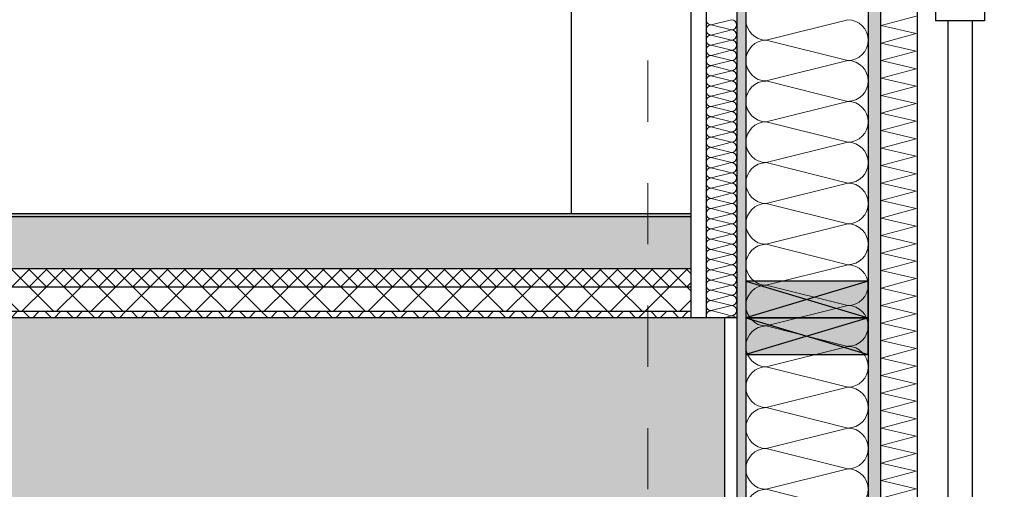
# Model space of a CAD drawing. Header units: metres. Extents: x -12 to 57.2, y -22.2 to 2.8.
# Tile 120 of 126: x 44.2 to 45.8, y -6.5 to -5.7. Entities that reach past the tile are written whole.
import ezdxf

# ---------------------------------------------------------------- set-up
doc = ezdxf.new("R2010")
doc.units = ezdxf.units.M
doc.header["$LTSCALE"] = 0.4
doc.header["$MEASUREMENT"] = 0
doc.linetypes.add('Raster', pattern=[0.2, 0.1, -0.05, 0, -0.05])
doc.layers.get('0').update_dxf_attribs({"color": 8, "lineweight": 9})
doc.layers.get('Defpoints').update_dxf_attribs({"color": 8, "lineweight": 9})
for name, color, linetype in [('Neubau_A-Außenwände', 8, 'Continuous'), ('Neubau_A-Decken', 8, 'Continuous'), ('Neubau_A-Stützen', 8, 'Continuous'), ('Neubau_A-TB Wände', 8, 'Continuous'), ('Neubau_B-Bodenaufbau', 8, 'Continuous'), ('Neubau_R-Konstruktionsraster gross', 33, 'Continuous'), ('Neubau_S-Ausbesserung 2D_3D', 8, 'Continuous'), ('Neubau_T-Bemaßung', 8, 'Continuous'), ('Neubau_Z-Modellierung Fassade', 8, 'Continuous')]:
    doc.layers.add(name, color=color, linetype=linetype)
doc.styles.add('ERSTELLTER_STIL_2', font='arial.ttf')
doc.dimstyles.new('ERSTELLTER_STIL__1', dxfattribs={"dimtxt": 0.0875, "dimasz": 0.059375, "dimexe": 0.18, "dimexo": 0.0625, "dimgap": 0, "dimtad": 1, "dimzin": 0, "dimdsep": 46, "dimtxsty": 'ERSTELLTER_STIL_2', "dimblk": 'ARROWHEAD_6', "dimblk1": 'ARROWHEAD_6', "dimblk2": 'ARROWHEAD_6', "dimcen": 0.09, "dimclrd": 7, "dimclre": 7, "dimclrt": 7, "dimazin": 0, "dimtfac": 1, "dimtdec": 4, "dimtmove": 0, "dimatfit": 3, "dimfxl": 1, "dimtolj": 1, "dimtzin": 0, "dimarcsym": 0})

# ---------------------------------------------------------------- blocks, each defined once
blk = doc.blocks.new('*X427', base_point=(-24191.6502, 0))
at = {"layer": 'Neubau_A-Außenwände', "color": 8, "linetype": 'Continuous', "lineweight": 9}
for p, q in [((-21238.4102, 4.4667), (-21238.5435, 4.4333)), ((-21238.4102, 4.4), (-21238.5435, 4.4333)), ((-21238.4102, 4.4), (-21238.5435, 4.3667)), ((-21238.4102, 4.3333), (-21238.5435, 4.3667)), ((-21238.4102, 4.3333), (-21238.5435, 4.3)), ((-21238.4102, 4.2667), (-21238.5435, 4.3)), ((-21238.4102, 4.2667), (-21238.5435, 4.2333)), ((-21238.4102, 4.2), (-21238.5435, 4.2333)), ((-21238.4102, 4.2), (-21238.5435, 4.1667)), ((-21238.4102, 4.1333), (-21238.5435, 4.1667)), ((-21238.4102, 4.1333), (-21238.5435, 4.1)), ((-21238.4102, 4.0667), (-21238.5435, 4.1)), ((-21238.4102, 4.0667), (-21238.5435, 4.0333)), ((-21238.4102, 4), (-21238.5435, 4.0333)), ((-21238.4102, 4), (-21238.5435, 3.9667)), ((-21238.4102, 3.9333), (-21238.5435, 3.9667)), ((-21238.4102, 3.9333), (-21238.5435, 3.9)), ((-21238.4102, 3.8667), (-21238.5435, 3.9)), ((-21238.4102, 3.8667), (-21238.5435, 3.8333)), ((-21238.4102, 3.8), (-21238.5435, 3.8333)), ((-21238.4102, 3.8), (-21238.5435, 3.7667)), ((-21238.4102, 3.7333), (-21238.5435, 3.7667)), ((-21238.4102, 3.7333), (-21238.5435, 3.7)), ((-21238.4102, 3.6667), (-21238.5435, 3.7))]:
    blk.add_line(p, q, dxfattribs=at)
for centre, start, end in [((-21238.5435, 4.4667), 180, 270), ((-21238.4102, 4.4333), 0, 90), ((-21238.5435, 4.4), 90, 180), ((-21238.4102, 4.4333), 270, 0), ((-21238.5435, 4.4), 180, 270), ((-21238.4102, 4.3667), 0, 90), ((-21238.5435, 4.3333), 90, 180), ((-21238.4102, 4.3667), 270, 0), ((-21238.5435, 4.3333), 180, 270), ((-21238.4102, 4.3), 0, 90), ((-21238.5435, 4.2667), 90, 180), ((-21238.4102, 4.3), 270, 0), ((-21238.5435, 4.2667), 180, 270), ((-21238.4102, 4.2333), 0, 90), ((-21238.5435, 4.2), 90, 180), ((-21238.4102, 4.2333), 270, 0), ((-21238.5435, 4.2), 180, 270), ((-21238.4102, 4.1667), 0, 90), ((-21238.5435, 4.1333), 90, 180), ((-21238.4102, 4.1667), 270, 0), ((-21238.5435, 4.1333), 180, 270), ((-21238.4102, 4.1), 0, 90), ((-21238.5435, 4.0667), 90, 180), ((-21238.4102, 4.1), 270, 0), ((-21238.5435, 4.0667), 180, 270), ((-21238.4102, 4.0333), 0, 90), ((-21238.5435, 4), 90, 180), ((-21238.4102, 4.0333), 270, 0), ((-21238.5435, 4), 180, 270), ((-21238.4102, 3.9667), 0, 90), ((-21238.5435, 3.9333), 90, 180), ((-21238.4102, 3.9667), 270, 0), ((-21238.5435, 3.9333), 180, 270), ((-21238.4102, 3.9), 0, 90), ((-21238.5435, 3.8667), 90, 180), ((-21238.4102, 3.9), 270, 0), ((-21238.5435, 3.8667), 180, 270), ((-21238.4102, 3.8333), 0, 90), ((-21238.5435, 3.8), 90, 180), ((-21238.4102, 3.8333), 270, 0), ((-21238.5435, 3.8), 180, 270), ((-21238.4102, 3.7667), 0, 90), ((-21238.5435, 3.7333), 90, 180), ((-21238.4102, 3.7667), 270, 0), ((-21238.5435, 3.7333), 180, 270), ((-21238.4102, 3.7), 0, 90), ((-21238.5435, 3.6667), 90, 180), ((-21238.4102, 3.7), 270, 0)]:
    blk.add_arc(centre, 0.0333, start, end, dxfattribs=at)
blk = doc.blocks.new('*X429', base_point=(-24191.6502, 0))
at = {"layer": 'Neubau_A-Außenwände', "color": 8, "linetype": 'Continuous', "lineweight": 9}
for p, q in [((-21238.3554, 4.4571), (-21238.2983, 4.4724)), ((-21238.2983, 4.4439), (-21238.3554, 4.4571)), ((-21238.3554, 4.4286), (-21238.2983, 4.4439)), ((-21238.2983, 4.4153), (-21238.3554, 4.4286)), ((-21238.3554, 4.4), (-21238.2983, 4.4153)), ((-21238.2983, 4.3867), (-21238.3554, 4.4)), ((-21238.3554, 4.3714), (-21238.2983, 4.3867)), ((-21238.2983, 4.3582), (-21238.3554, 4.3714)), ((-21238.3554, 4.3429), (-21238.2983, 4.3582)), ((-21238.2983, 4.3296), (-21238.3554, 4.3429)), ((-21238.3554, 4.3143), (-21238.2983, 4.3296)), ((-21238.2983, 4.301), (-21238.3554, 4.3143)), ((-21238.3554, 4.2857), (-21238.2983, 4.301)), ((-21238.2983, 4.2724), (-21238.3554, 4.2857)), ((-21238.3554, 4.2571), (-21238.2983, 4.2724)), ((-21238.2983, 4.2439), (-21238.3554, 4.2571)), ((-21238.3554, 4.2286), (-21238.2983, 4.2439)), ((-21238.2983, 4.2153), (-21238.3554, 4.2286)), ((-21238.3554, 4.2), (-21238.2983, 4.2153)), ((-21238.2983, 4.1867), (-21238.3554, 4.2)), ((-21238.3554, 4.1714), (-21238.2983, 4.1867)), ((-21238.2983, 4.1582), (-21238.3554, 4.1714)), ((-21238.3554, 4.1429), (-21238.2983, 4.1582)), ((-21238.2983, 4.1296), (-21238.3554, 4.1429)), ((-21238.3554, 4.1143), (-21238.2983, 4.1296)), ((-21238.2983, 4.101), (-21238.3554, 4.1143)), ((-21238.3554, 4.0857), (-21238.2983, 4.101)), ((-21238.2983, 4.0724), (-21238.3554, 4.0857)), ((-21238.3554, 4.0571), (-21238.2983, 4.0724)), ((-21238.2983, 4.0439), (-21238.3554, 4.0571)), ((-21238.3554, 4.0286), (-21238.2983, 4.0439)), ((-21238.2983, 4.0153), (-21238.3554, 4.0286)), ((-21238.3554, 4), (-21238.2983, 4.0153)), ((-21238.2983, 3.9867), (-21238.3554, 4)), ((-21238.3554, 3.9714), (-21238.2983, 3.9867)), ((-21238.2983, 3.9582), (-21238.3554, 3.9714)), ((-21238.3554, 3.9429), (-21238.2983, 3.9582)), ((-21238.2983, 3.9296), (-21238.3554, 3.9429)), ((-21238.3554, 3.9143), (-21238.2983, 3.9296)), ((-21238.2983, 3.901), (-21238.3554, 3.9143)), ((-21238.3554, 3.8857), (-21238.2983, 3.901)), ((-21238.2983, 3.8724), (-21238.3554, 3.8857)), ((-21238.3554, 3.8571), (-21238.2983, 3.8724)), ((-21238.2983, 3.8439), (-21238.3554, 3.8571)), ((-21238.3554, 3.8286), (-21238.2983, 3.8439)), ((-21238.2983, 3.8153), (-21238.3554, 3.8286)), ((-21238.3554, 3.8), (-21238.2983, 3.8153)), ((-21238.2983, 3.7867), (-21238.3554, 3.8)), ((-21238.3554, 3.7714), (-21238.2983, 3.7867)), ((-21238.2983, 3.7582), (-21238.3554, 3.7714)), ((-21238.3554, 3.7429), (-21238.2983, 3.7582)), ((-21238.2983, 3.7296), (-21238.3554, 3.7429)), ((-21238.3554, 3.7143), (-21238.2983, 3.7296)), ((-21238.2983, 3.701), (-21238.3554, 3.7143)), ((-21238.3554, 3.6857), (-21238.2983, 3.701))]:
    blk.add_line(p, q, dxfattribs=at)
blk = doc.blocks.new('*X436', base_point=(-24191.6502, 0))
at = {"layer": 'Neubau_A-TB Wände', "color": 8, "linetype": 'Continuous', "lineweight": 9}
for p, q in [((-21238.6002, 4.4667), (-21238.6335, 4.4583)), ((-21238.6002, 4.45), (-21238.6335, 4.4583)), ((-21238.6002, 4.45), (-21238.6335, 4.4417)), ((-21238.6002, 4.4333), (-21238.6335, 4.4417)), ((-21238.6002, 4.4333), (-21238.6335, 4.425)), ((-21238.6002, 4.4167), (-21238.6335, 4.425)), ((-21238.6002, 4.4167), (-21238.6335, 4.4083)), ((-21238.6002, 4.4), (-21238.6335, 4.4083)), ((-21238.6002, 4.4), (-21238.6335, 4.3917)), ((-21238.6002, 4.3833), (-21238.6335, 4.3917)), ((-21238.6002, 4.3833), (-21238.6335, 4.375)), ((-21238.6002, 4.3667), (-21238.6335, 4.375)), ((-21238.6002, 4.3667), (-21238.6335, 4.3583)), ((-21238.6002, 4.35), (-21238.6335, 4.3583)), ((-21238.6002, 4.35), (-21238.6335, 4.3417)), ((-21238.6002, 4.3333), (-21238.6335, 4.3417)), ((-21238.6002, 4.3333), (-21238.6335, 4.325)), ((-21238.6002, 4.3167), (-21238.6335, 4.325)), ((-21238.6002, 4.3167), (-21238.6335, 4.3083)), ((-21238.6002, 4.3), (-21238.6335, 4.3083)), ((-21238.6002, 4.3), (-21238.6335, 4.2917)), ((-21238.6002, 4.2833), (-21238.6335, 4.2917)), ((-21238.6002, 4.2833), (-21238.6335, 4.275)), ((-21238.6002, 4.2667), (-21238.6335, 4.275)), ((-21238.6002, 4.2667), (-21238.6335, 4.2583)), ((-21238.6002, 4.25), (-21238.6335, 4.2583)), ((-21238.6002, 4.25), (-21238.6335, 4.2417)), ((-21238.6002, 4.2333), (-21238.6335, 4.2417)), ((-21238.6002, 4.2333), (-21238.6335, 4.225)), ((-21238.6002, 4.2167), (-21238.6335, 4.225)), ((-21238.6002, 4.2167), (-21238.6335, 4.2083)), ((-21238.6002, 4.2), (-21238.6335, 4.2083)), ((-21238.6002, 4.2), (-21238.6335, 4.1917)), ((-21238.6002, 4.1833), (-21238.6335, 4.1917)), ((-21238.6002, 4.1833), (-21238.6335, 4.175)), ((-21238.6002, 4.1667), (-21238.6335, 4.175)), ((-21238.6002, 4.1667), (-21238.6335, 4.1583)), ((-21238.6002, 4.15), (-21238.6335, 4.1583)), ((-21238.6002, 4.15), (-21238.6335, 4.1417)), ((-21238.6002, 4.1333), (-21238.6335, 4.1417)), ((-21238.6002, 4.1333), (-21238.6335, 4.125)), ((-21238.6002, 4.1167), (-21238.6335, 4.125)), ((-21238.6002, 4.1167), (-21238.6335, 4.1083)), ((-21238.6002, 4.1), (-21238.6335, 4.1083)), ((-21238.6002, 4.1), (-21238.6335, 4.0917)), ((-21238.6002, 4.0833), (-21238.6335, 4.0917)), ((-21238.6002, 4.0833), (-21238.6335, 4.075)), ((-21238.6002, 4.0667), (-21238.6335, 4.075)), ((-21238.6002, 4.0667), (-21238.6335, 4.0583)), ((-21238.6002, 4.05), (-21238.6335, 4.0583)), ((-21238.6002, 4.05), (-21238.6335, 4.0417)), ((-21238.6002, 4.0333), (-21238.6335, 4.0417)), ((-21238.6002, 4.0333), (-21238.6335, 4.025)), ((-21238.6002, 4.0167), (-21238.6335, 4.025)), ((-21238.6002, 4.0167), (-21238.6335, 4.0083)), ((-21238.6002, 4), (-21238.6335, 4.0083)), ((-21238.6002, 4), (-21238.6335, 3.9917)), ((-21238.6002, 3.9833), (-21238.6335, 3.9917)), ((-21238.6002, 3.9833), (-21238.6135, 3.98))]:
    blk.add_line(p, q, dxfattribs=at)
for centre, start, end in [((-21238.6335, 4.4667), 180, 270), ((-21238.6335, 4.45), 90, 180), ((-21238.6002, 4.4583), 0, 90), ((-21238.6002, 4.4583), 270, 0), ((-21238.6335, 4.45), 180, 270), ((-21238.6335, 4.4333), 90, 180), ((-21238.6002, 4.4417), 0, 90), ((-21238.6002, 4.4417), 270, 0), ((-21238.6335, 4.4333), 180, 270), ((-21238.6335, 4.4167), 90, 180), ((-21238.6002, 4.425), 0, 90), ((-21238.6002, 4.425), 270, 0), ((-21238.6335, 4.4167), 180, 270), ((-21238.6002, 4.4083), 0, 90), ((-21238.6335, 4.4), 90, 180), ((-21238.6335, 4.4), 180, 270), ((-21238.6002, 4.4083), 270, 0), ((-21238.6002, 4.3917), 0, 90), ((-21238.6335, 4.3833), 90, 180), ((-21238.6335, 4.3833), 180, 270), ((-21238.6002, 4.3917), 270, 0), ((-21238.6002, 4.375), 0, 90), ((-21238.6335, 4.3667), 90, 180), ((-21238.6335, 4.3667), 180, 270), ((-21238.6002, 4.375), 270, 0), ((-21238.6002, 4.3583), 0, 90), ((-21238.6335, 4.35), 90, 180), ((-21238.6335, 4.35), 180, 270), ((-21238.6002, 4.3583), 270, 0), ((-21238.6002, 4.3417), 0, 90), ((-21238.6335, 4.3333), 90, 180), ((-21238.6335, 4.3333), 180, 270), ((-21238.6002, 4.3417), 270, 0), ((-21238.6002, 4.325), 0, 90), ((-21238.6335, 4.3167), 90, 180), ((-21238.6335, 4.3167), 180, 270), ((-21238.6002, 4.325), 270, 0), ((-21238.6002, 4.3083), 0, 90), ((-21238.6335, 4.3), 90, 180), ((-21238.6335, 4.3), 180, 270), ((-21238.6002, 4.3083), 270, 0), ((-21238.6002, 4.2917), 0, 90), ((-21238.6335, 4.2833), 90, 180), ((-21238.6335, 4.2833), 180, 270), ((-21238.6002, 4.2917), 270, 0), ((-21238.6002, 4.275), 0, 90), ((-21238.6335, 4.2667), 90, 180), ((-21238.6335, 4.2667), 180, 270), ((-21238.6002, 4.275), 270, 0), ((-21238.6002, 4.2583), 0, 90), ((-21238.6335, 4.25), 90, 180), ((-21238.6335, 4.25), 180, 270), ((-21238.6002, 4.2583), 270, 0), ((-21238.6002, 4.2417), 0, 90), ((-21238.6335, 4.2333), 90, 180), ((-21238.6335, 4.2333), 180, 270), ((-21238.6002, 4.2417), 270, 0), ((-21238.6002, 4.225), 0, 90), ((-21238.6335, 4.2167), 90, 180), ((-21238.6335, 4.2167), 180, 270), ((-21238.6002, 4.225), 270, 0), ((-21238.6002, 4.2083), 0, 90), ((-21238.6335, 4.2), 90, 180), ((-21238.6335, 4.2), 180, 270), ((-21238.6002, 4.2083), 270, 0), ((-21238.6002, 4.1917), 0, 90), ((-21238.6335, 4.1833), 90, 180), ((-21238.6002, 4.1917), 270, 0), ((-21238.6335, 4.1833), 180, 270), ((-21238.6335, 4.1667), 90, 180), ((-21238.6002, 4.175), 0, 90), ((-21238.6002, 4.175), 270, 0), ((-21238.6335, 4.1667), 180, 270), ((-21238.6335, 4.15), 90, 180), ((-21238.6002, 4.1583), 0, 90), ((-21238.6002, 4.1583), 270, 0), ((-21238.6335, 4.15), 180, 270), ((-21238.6335, 4.1333), 90, 180), ((-21238.6002, 4.1417), 0, 90), ((-21238.6002, 4.1417), 270, 0), ((-21238.6335, 4.1333), 180, 270), ((-21238.6335, 4.1167), 90, 180), ((-21238.6002, 4.125), 0, 90), ((-21238.6002, 4.125), 270, 0), ((-21238.6335, 4.1167), 180, 270), ((-21238.6335, 4.1), 90, 180), ((-21238.6002, 4.1083), 0, 90), ((-21238.6002, 4.1083), 270, 0), ((-21238.6335, 4.1), 180, 270), ((-21238.6335, 4.0833), 90, 180), ((-21238.6002, 4.0917), 0, 90), ((-21238.6002, 4.0917), 270, 0), ((-21238.6335, 4.0833), 180, 270), ((-21238.6335, 4.0667), 90, 180), ((-21238.6002, 4.075), 0, 90), ((-21238.6002, 4.075), 270, 0), ((-21238.6335, 4.0667), 180, 270), ((-21238.6335, 4.05), 90, 180), ((-21238.6002, 4.0583), 0, 90), ((-21238.6002, 4.0583), 270, 0), ((-21238.6335, 4.05), 180, 270), ((-21238.6335, 4.0333), 90, 180), ((-21238.6002, 4.0417), 0, 90), ((-21238.6002, 4.0417), 270, 0), ((-21238.6335, 4.0333), 180, 270), ((-21238.6335, 4.0167), 90, 180), ((-21238.6002, 4.025), 0, 90), ((-21238.6002, 4.025), 270, 0), ((-21238.6335, 4.0167), 180, 270), ((-21238.6335, 4), 90, 180), ((-21238.6002, 4.0083), 0, 90), ((-21238.6002, 4.0083), 270, 0), ((-21238.6335, 4), 180, 270), ((-21238.6335, 3.9833), 90, 180), ((-21238.6002, 3.9917), 0, 90), ((-21238.6002, 3.9917), 270, 0), ((-21238.6335, 3.9833), 180, 203.5782), ((-21238.6002, 3.975), 36.8699, 90)]:
    blk.add_arc(centre, 0.00833, start, end, dxfattribs=at)
blk = doc.blocks.new('ARROWHEAD_6')
at = {"color": 0, "linetype": 'Continuous', "lineweight": 0}
for p, q in [((-0.5, -0.5), (0.5, 0.5)), ((0, 0), (-1, 0))]:
    blk.add_line(p, q, dxfattribs=at)
blk = doc.blocks.new('*D625')
at = {"layer": 'Defpoints', "color": 0, "linetype": 'Continuous', "transparency": 16777216}
for p in [(47.0588, -1.4949), (47.12, -1.4949), (45.47, -10.195)]:
    blk.add_point(p, dxfattribs=at)
at = {"layer": 'Neubau_T-Bemaßung', "linetype": 'Continuous', "lineweight": -2, "transparency": 16777216}
for p, q in [((47.0575, -1.4949), (46.8788, -1.4949)), ((47.0588, -1.5543), (47.0588, -5.7349)), ((47.0588, -10.1356), (47.0588, -5.962)), ((45.5325, -10.195), (47.2388, -10.195))]:
    blk.add_line(p, q, dxfattribs=at)
at = {"layer": 'Neubau_T-Bemaßung', "linetype": 'Continuous', "lineweight": -2, "transparency": 16777216, "xscale": 0.059375, "yscale": 0.059375, "zscale": 0.059375}
for p, rotation in [((47.0588, -1.4949), 90), ((47.0588, -10.195), 270)]:
    blk.add_blockref('ARROWHEAD_6', p, dxfattribs=dict(at, rotation=rotation))
at = {"layer": 'Neubau_T-Bemaßung', "linetype": 'Continuous', "transparency": 16777216, "insert": (47.0588, -5.8484), "char_height": 0.0875, "attachment_point": 5, "rotation": 90, "style": 'ERSTELLTER_STIL_2'}
blk.add_mtext('\\A1;8.70', dxfattribs=at)

msp = doc.modelspace()

# ---------------------------------------------------------------- hatches: boundary and pattern name
at = {"layer": 'Neubau_A-Außenwände', "linetype": 'Continuous'}
for points in [[(45.375, -7.375), (45.39, -7.375), (45.39, -1.665), (45.375, -1.665)], [(45.59, -1.665), (45.59, -7.152), (45.61, -7.152), (45.61, -1.665)]]:
    msp.add_hatch(color=256, dxfattribs=at).paths.add_polyline_path(points)
at = {"layer": 'Neubau_A-Decken', "linetype": 'Continuous'}
h = msp.add_hatch(dxfattribs=at)
h.set_pattern_fill('BETON__STAHLBETON_0002', color=256, style=0, pattern_type=2)
h.set_pattern_definition([(45, (-2907.6834, -10.175), (-0.0848528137, 0.0848528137), []), (45, (-2907.72583, -10.13257), (-0.0848528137, 0.0848528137), [0.09, -0.03])])
h.paths.add_polyline_path([(32.58, -6.195), (32.58, -6.495), (45.355, -6.495), (45.355, -6.195)])
at = {"layer": 'Neubau_B-Bodenaufbau', "linetype": 'Continuous'}
msp.add_hatch(color=256, dxfattribs=at).paths.add_polyline_path([(36.98, -6.025), (36.98, -6.03), (45.3, -6.03), (45.3, -6.025)])
h = msp.add_hatch(dxfattribs=at)
h.set_pattern_fill('BETON__UNBEWEHRT_0002', color=256, style=0, pattern_type=2)
h.set_pattern_definition([(45, (-2907.6834, -10.175), (-0.0353553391, 0.0353553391), [0.0375, -0.0125]), (45, (-2907.6834, -10.139645), (-0.0353553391, 0.0353553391), [0.0375, -0.0125])])
h.paths.add_polyline_path([(36.98, -6.03), (36.98, -6.115), (45.3, -6.115), (45.3, -6.03)])
h = msp.add_hatch(dxfattribs=at)
h.set_pattern_fill('DÄMMUNG__HART_2_0002', color=256, style=0, pattern_type=2)
h.set_pattern_definition([(45, (-2907.6834, -10.175), (-0.01414213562, 0.01414213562), []), (135, (-2907.6834, -10.175), (0.01414213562, 0.01414213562), [])])
h.paths.add_polyline_path([(36.98, -6.115), (36.98, -6.145), (45.3, -6.145), (45.3, -6.115)])
h = msp.add_hatch(dxfattribs=at)
h.set_pattern_fill('DÄMMUNG__HART_1_0002', color=256, style=0, pattern_type=2)
h.set_pattern_definition([(45, (-2907.6834, -10.175), (-0.02828427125, 0.02828427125), []), (135, (-2907.6834, -10.175), (0.02828427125, 0.02828427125), [])])
h.paths.add_polyline_path([(45.3, -6.145), (36.98, -6.145), (36.98, -6.185), (45.3, -6.185)])
h = msp.add_hatch(dxfattribs=at)
h.set_pattern_fill('GUßASPHALT_0002', color=256, style=0, pattern_type=2)
h.set_pattern_definition([(45, (-2907.6834, -10.175), (-0.01767766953, 0.01767766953), []), (135, (-2907.6834, -10.175), (0.01767766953, 0.01767766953), [])])
h.paths.add_polyline_path([(36.98, -6.195), (45.3, -6.195), (45.3, -6.185), (36.98, -6.185)])
at = {"layer": 'Neubau_S-Ausbesserung 2D_3D', "linetype": 'Continuous'}
for points in [[(45.59, -6.135), (45.39, -6.135), (45.39, -6.195), (45.59, -6.195)], [(45.59, -6.195), (45.39, -6.195), (45.39, -6.255), (45.59, -6.255)]]:
    msp.add_hatch(color=256, dxfattribs=at).paths.add_polyline_path(points)

# ---------------------------------------------------------------- linework, layer by layer
at = {"layer": 'Neubau_A-Außenwände', "linetype": 'Continuous'}
for p, q in [((45.59, -1.665), (45.59, -7.375)), ((45.61, -1.665), (45.61, -7.375)), ((45.67, -1.665), (45.67, -7.375)), ((45.375, -2.695), (45.375, -6.195)), ((45.7, -5.66), (45.7, -5.71)), ((45.72, -5.71), (45.72, -7.352)), ((45.76, -5.71), (45.76, -7.352)), ((45.375, -6.195), (45.375, -6.495))]:
    msp.add_line(p, q, dxfattribs=at)
at = {"layer": 'Neubau_A-Außenwände', "linetype": 'Continuous', "flags": 128}
msp.add_lwpolyline([(45.39, -1.665), (45.39, -7.335), (45.39, -7.375)], dxfattribs=at)
at = {"layer": 'Neubau_A-Decken', "linetype": 'Continuous'}
msp.add_line((45.355, -6.195), (45.355, -6.495), dxfattribs=at)
at = {"layer": 'Neubau_A-Decken', "linetype": 'Continuous', "flags": 128}
msp.add_lwpolyline([(45.355, -6.195), (45.325, -6.195), (45.3125, -6.195), (45.3, -6.195), (36.98, -6.195), (36.9675, -6.195), (36.955, -6.195), (36.855, -6.195), (36.8425, -6.195), (36.83, -6.195), (32.83, -6.195)], dxfattribs=at)
at = {"layer": 'Neubau_A-Stützen', "linetype": 'Continuous'}
msp.add_line((45.105, -6.025), (45.105, -3.025), dxfattribs=at)
at = {"layer": 'Neubau_A-TB Wände', "linetype": 'Continuous'}
for p, q in [((45.325, -2.695), (45.325, -6.195)), ((45.3, -3.025), (45.3, -6.025)), ((45.375, -6.195), (45.355, -6.195))]:
    msp.add_line(p, q, dxfattribs=at)
at = {"layer": 'Neubau_A-TB Wände', "linetype": 'Continuous', "flags": 128}
msp.add_lwpolyline([(45.3, -6.025), (45.3, -6.03), (45.3, -6.115), (45.3, -6.145), (45.3, -6.185), (45.3, -6.195)], dxfattribs=at)
at = {"layer": 'Neubau_B-Bodenaufbau', "linetype": 'Continuous'}
for p, q in [((45.3, -6.025), (36.98, -6.025)), ((45.3, -6.03), (36.98, -6.03)), ((45.3, -6.115), (36.98, -6.115)), ((45.3, -6.145), (36.98, -6.145)), ((45.3, -6.185), (36.98, -6.185))]:
    msp.add_line(p, q, dxfattribs=at)
at = {"layer": 'Neubau_R-Konstruktionsraster gross', "linetype": 'Raster', "lineweight": 9}
msp.add_line((45.23, -1.175), (45.23, -15.175), dxfattribs=at)
at = {"layer": 'Neubau_S-Ausbesserung 2D_3D', "linetype": 'Continuous'}
for p, q in [((45.59, -6.135), (45.39, -6.195)), ((45.39, -6.135), (45.59, -6.195)), ((45.59, -6.195), (45.39, -6.255)), ((45.39, -6.195), (45.59, -6.255))]:
    msp.add_line(p, q, dxfattribs=at)
at = {"layer": 'Neubau_S-Ausbesserung 2D_3D', "linetype": 'Continuous', "flags": 128}
for points in [[(45.59, -6.135), (45.39, -6.135), (45.39, -6.195), (45.59, -6.195)], [(45.59, -6.195), (45.39, -6.195), (45.39, -6.255), (45.59, -6.255)]]:
    msp.add_lwpolyline(points, close=True, dxfattribs=at)
at = {"layer": 'Neubau_Z-Modellierung Fassade', "linetype": 'Continuous'}
for p, q in [((45.78, -5.66), (45.78, -5.71)), ((45.78, -5.71), (45.76, -5.71))]:
    msp.add_line(p, q, dxfattribs=at)
at = {"layer": 'Neubau_Z-Modellierung Fassade', "linetype": 'Continuous', "flags": 128}
msp.add_lwpolyline([(45.76, -5.71), (45.72, -5.71), (45.7, -5.71)], dxfattribs=at)

# ---------------------------------------------------------------- block references
at = {"layer": 'Neubau_A-Außenwände'}
for name in ['*X427', '*X429']:
    msp.add_blockref(name, (-2907.6834, -10.175), dxfattribs=at)
at = {"layer": 'Neubau_A-TB Wände'}
msp.add_blockref('*X436', (-2907.6834, -10.175), dxfattribs=at)

# ---------------------------------------------------------------- dimensions: what is measured, and where the dimension line sits
at = {"layer": 'Neubau_T-Bemaßung', "linetype": 'Continuous'}
dim = msp.add_linear_dim(base=(47.0588, -1.4949), p1=(45.47, -10.195), p2=(47.12, -1.4949), angle=90, dimstyle='ERSTELLTER_STIL__1', override={"dimclrd": 256, "dimclre": 256, "dimclrt": 256}, dxfattribs=at)
dim.commit()
dim.dimension.update_dxf_attribs({"geometry": '*D625', "text_midpoint": (47.0588, -5.8484), "dimtype": 160, "text_rotation": 90})

doc.saveas('drawing.dxf')
